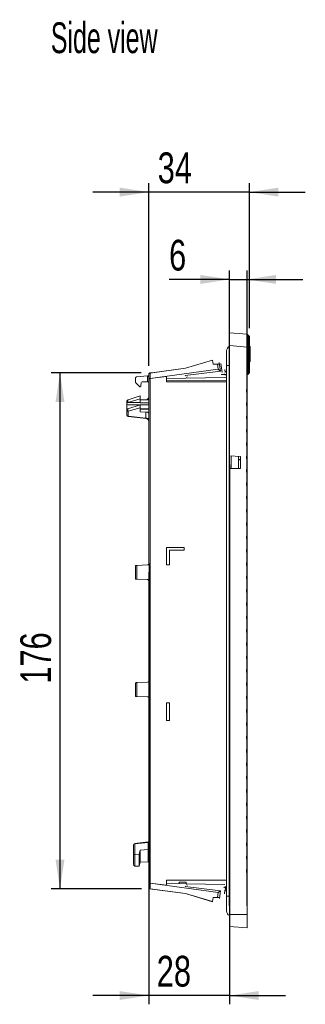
# Model space of a CAD drawing. Header units: millimetres. Extents: x 85 to 856, y 229 to 565.
# Tile 4 of 5: x 408 to 506, y 229 to 565. Entities that reach past the tile are written whole.
import ezdxf

# ---------------------------------------------------------------- set-up
doc = ezdxf.new("R2010")
doc.units = ezdxf.units.MM
doc.header["$LTSCALE"] = 3
doc.layers.add('AA', color=7, linetype='Continuous')
doc.styles.add('SLDTEXTSTYLE0', font='TXT', dxfattribs={"width": 0.75})
doc.styles.add('SLDTEXTSTYLE1', font='TXT', dxfattribs={"width": 0.605})
doc.dimstyles.new('SLDDIMSTYLE2', dxfattribs={"dimtxt": 10.5, "dimasz": 9.906, "dimexe": 0, "dimexo": 0.0625, "dimgap": 2.625, "dimtad": 1, "dimdec": 0, "dimrnd": 1e-09, "dimzin": 12, "dimdsep": 46, "dimtxsty": 'SLDTEXTSTYLE0', "dimsah": 1, "dimcen": 0.09, "dimadec": 0, "dimazin": 3, "dimtfac": 1, "dimtmove": 0, "dimatfit": 0, "dimfxl": 1, "dimfrac": 2, "dimtolj": 1, "dimtzin": 12, "dimarcsym": 0})
doc.dimstyles.new('SLDDIMSTYLE3', dxfattribs={"dimtxt": 10.5, "dimasz": 9.906, "dimexe": 0, "dimexo": 0.0625, "dimgap": 2.625, "dimtad": 1, "dimdec": 0, "dimrnd": 1e-09, "dimzin": 12, "dimdsep": 46, "dimtxsty": 'SLDTEXTSTYLE0', "dimsah": 1, "dimcen": 0.09, "dimadec": 0, "dimazin": 3, "dimtfac": 1, "dimtdec": 0, "dimtmove": 0, "dimatfit": 0, "dimfxl": 1, "dimfrac": 2, "dimtolj": 1, "dimtzin": 12, "dimarcsym": 0})
doc.dimstyles.new('SLDDIMSTYLE4', dxfattribs={"dimtxt": 10.5, "dimasz": 9.906, "dimexe": 0, "dimexo": 0.0625, "dimgap": 2.625, "dimtad": 1, "dimdec": 0, "dimrnd": 1e-09, "dimzin": 12, "dimdsep": 46, "dimtxsty": 'SLDTEXTSTYLE0', "dimsah": 1, "dimcen": 0.09, "dimadec": 0, "dimazin": 3, "dimtfac": 1, "dimtdec": 0, "dimtofl": 0, "dimtmove": 0, "dimatfit": 3, "dimfxl": 1, "dimfrac": 2, "dimtolj": 1, "dimtzin": 12, "dimarcsym": 0})

# ---------------------------------------------------------------- blocks, each defined once
blk = doc.blocks.new('*D5')
at = {"layer": 'AA', "color": 7}
for p, q in [((479.98, 263.1), (479.98, 479.73)), ((485.93, 263.1), (485.93, 479.73)), ((479.98, 476.73), (459.37, 476.73)), ((479.98, 476.73), (485.93, 476.73)), ((485.93, 476.73), (504.98, 476.73))]:
    blk.add_line(p, q, dxfattribs=at)
for points in [[(479.98, 476.73), (470.07, 478.25), (470.07, 475.2)], [(485.93, 476.73), (495.84, 475.2), (495.84, 478.25)]]:
    blk.add_solid(points, dxfattribs=at)
at = {"layer": 'AA', "color": 7, "insert": (459.37, 490.26, 0.1), "char_height": 10.5, "attachment_point": 1, "style": 'SLDTEXTSTYLE0'}
blk.add_mtext('6', dxfattribs=at)
blk = doc.blocks.new('*D6')
at = {"layer": 'AA', "color": 7}
for p, q in [((479.98, 413.57), (479.98, 229.49)), ((452.48, 376.83), (452.48, 229.49)), ((452.48, 232.49), (433.43, 232.49)), ((479.98, 232.49), (452.48, 232.49)), ((479.98, 232.49), (499.03, 232.49))]:
    blk.add_line(p, q, dxfattribs=at)
for points in [[(452.48, 232.49), (442.57, 234.01), (442.57, 230.97)], [(479.98, 232.49), (489.89, 230.97), (489.89, 234.01)]]:
    blk.add_solid(points, dxfattribs=at)
at = {"layer": 'AA', "color": 7, "insert": (455.15, 246.03, 0.1), "char_height": 10.5, "attachment_point": 1, "style": 'SLDTEXTSTYLE0'}
blk.add_mtext('28', dxfattribs=at)
blk = doc.blocks.new('*D7')
at = {"layer": 'AA', "color": 7}
for p, q in [((452.48, 447.3), (452.48, 509.52)), ((486.73, 460.16), (486.73, 509.52)), ((452.48, 506.52), (433.43, 506.52)), ((486.73, 506.52), (452.48, 506.52)), ((486.73, 506.52), (505.78, 506.52))]:
    blk.add_line(p, q, dxfattribs=at)
for points in [[(452.48, 506.52), (442.57, 508.04), (442.57, 504.99)], [(486.73, 506.52), (496.64, 504.99), (496.64, 508.04)]]:
    blk.add_solid(points, dxfattribs=at)
at = {"layer": 'AA', "color": 7, "insert": (455.49, 520.05, 0.1), "char_height": 10.5, "attachment_point": 1, "style": 'SLDTEXTSTYLE0'}
blk.add_mtext('34', dxfattribs=at)
blk = doc.blocks.new('*D8')
at = {"layer": 'AA', "color": 7}
for p, q in [((449.91, 444.84), (419.22, 444.84)), ((422.22, 444.84), (422.22, 268.91)), ((449.94, 268.91), (419.22, 268.91))]:
    blk.add_line(p, q, dxfattribs=at)
for points in [[(422.22, 444.84), (420.7, 434.93), (423.74, 434.93)], [(422.22, 268.91), (423.74, 278.82), (420.7, 278.82)]]:
    blk.add_solid(points, dxfattribs=at)
at = {"layer": 'AA', "color": 7, "insert": (408.69, 338.81, 0.1), "char_height": 10.5, "attachment_point": 1, "rotation": 90, "style": 'SLDTEXTSTYLE0'}
blk.add_mtext('176', dxfattribs=at)

msp = doc.modelspace()

# ---------------------------------------------------------------- linework, layer by layer
at = {"color": 7, "linetype": 'Continuous', "lineweight": 15}
for p, q in [((479.979, 458.518), (485.929, 458.081)), ((479.979, 458.518), (479.979, 454.192)), ((485.929, 458.081), (485.929, 453.574)), ((486.436, 457.671), (486.315, 457.744)), ((486.438, 457.67), (486.436, 457.671)), ((479.979, 416.566), (479.979, 454.192)), ((479.979, 454.192), (485.929, 453.574)), ((485.929, 453.574), (485.929, 439.677)), ((486.969, 453.855), (486.719, 453.855)), ((486.969, 453.855), (486.969, 448.732)), ((478.979, 452.345), (478.979, 447.345)), ((474.171, 449.169), (464.985, 446.422)), ((465.009, 446.454), (474.168, 449.193)), ((475.873, 447.796), (474.345, 447.796)), ((476.923, 445.412), (476.474, 448.416)), ((476.96, 448.017), (477.41, 445.013)), ((478.979, 447.345), (478.979, 266.345)), ((486.719, 448.732), (486.969, 448.732)), ((452.018, 443.81), (448.445, 443.56)), ((451.997, 441.837), (451.997, 443.605)), ((451.997, 443.605), (452.479, 443.605)), ((452.479, 444.294), (452.479, 444.167)), ((452.479, 444.167), (452.479, 443.855)), ((452.479, 443.855), (452.479, 442.775)), ((453.473, 444.88), (452.911, 444.836)), ((452.911, 444.836), (452.911, 444.774)), ((452.939, 444.778), (452.911, 444.774)), ((464.985, 446.422), (452.939, 444.778)), ((476.089, 446.092), (452.939, 442.933)), ((452.939, 444.778), (452.939, 442.933)), ((458.479, 443.603), (452.975, 442.898)), ((465.016, 446.455), (453.473, 444.88)), ((458.479, 441.845), (458.479, 443.603)), ((464.867, 443.991), (476.867, 445.496)), ((464.867, 443.991), (464.997, 443.884)), ((464.985, 446.422), (465.016, 446.455)), ((465.45, 443.513), (465.578, 443.408)), ((477.159, 444.316), (478.979, 444.332)), ((478.366, 445.985), (478.508, 445.036)), ((478.407, 443.323), (478.979, 443.395)), ((478.979, 445.336), (478.508, 445.319)), ((486.315, 444.447), (486.436, 444.519)), ((486.436, 444.519), (486.438, 444.52)), ((447.979, 443.061), (447.979, 441.734)), ((448.126, 441.381), (449.326, 440.181)), ((450.104, 441.804), (451.997, 441.837)), ((452.479, 442.775), (452.479, 379.828)), ((452.975, 270.793), (452.975, 442.898)), ((478.979, 441.845), (458.479, 441.845)), ((445.462, 435.666), (449.479, 437.028)), ((485.929, 437.822), (485.929, 435.121)), ((444.979, 434.23), (444.979, 434.931)), ((444.979, 432.576), (444.979, 433.991)), ((445.216, 434.698), (449.479, 434.698)), ((445.276, 434.72), (449.479, 436.041)), ((445.276, 435.577), (445.276, 434.72)), ((449.479, 433.92), (445.276, 432.599)), ((449.479, 435.614), (451.514, 435.664)), ((452.479, 434.62), (449.479, 434.62)), ((451.739, 435.688), (452.479, 435.688)), ((452.479, 436.041), (452.178, 436.041)), ((485.929, 433.266), (485.929, 430.565)), ((444.979, 431.742), (444.979, 432.443)), ((444.979, 431.742), (444.979, 430.461)), ((445.276, 432.599), (445.276, 431.742)), ((445.401, 429.966), (451.567, 429.279)), ((445.401, 429.966), (445.401, 429.966)), ((449.479, 432.933), (445.462, 431.77)), ((445.462, 431.77), (445.462, 430.107)), ((445.462, 430.107), (451.514, 429.432)), ((449.479, 432.513), (452.479, 432.513)), ((451.514, 431.469), (449.479, 431.519)), ((451.514, 429.432), (451.514, 431.469)), ((452.178, 431.445), (452.479, 431.445)), ((451.567, 429.279), (451.611, 429.274)), ((451.662, 429.274), (451.773, 429.239)), ((485.929, 428.711), (485.929, 426.022)), ((485.929, 424.167), (485.929, 421.478)), ((479.979, 416.566), (483.679, 416.294)), ((480.479, 416.529), (480.479, 412.245)), ((485.929, 419.624), (485.929, 416.923)), ((483.679, 414.935), (482.979, 415.57)), ((483.679, 416.294), (483.679, 412.245)), ((485.929, 415.068), (485.929, 412.367)), ((483.679, 412.245), (479.979, 412.245)), ((479.979, 260.095), (479.979, 412.245)), ((485.929, 410.512), (485.929, 407.824)), ((485.929, 405.969), (485.929, 403.28)), ((485.929, 401.426), (485.929, 398.725)), ((485.929, 396.87), (485.929, 394.169)), ((485.929, 392.314), (485.929, 389.613)), ((485.929, 387.759), (485.929, 385.082)), ((458.479, 385.345), (464.479, 385.345)), ((458.479, 385.345), (458.479, 379.345)), ((464.479, 384.345), (459.479, 384.345)), ((459.479, 384.345), (459.479, 379.345)), ((459.48, 384.345), (459.48, 379.345)), ((464.479, 385.345), (464.479, 384.345)), ((485.929, 383.227), (485.929, 380.526)), ((452.541, 379.832), (452.541, 373.858)), ((447.979, 379.188), (447.979, 374.502)), ((452.018, 379.329), (448.445, 379.204)), ((448.445, 379.204), (448.445, 374.486)), ((459.479, 379.345), (458.479, 379.345)), ((485.929, 378.672), (485.929, 375.971)), ((448.445, 374.486), (452.018, 374.361)), ((452.479, 373.862), (452.479, 339.828)), ((485.929, 374.116), (485.929, 371.415)), ((485.929, 369.56), (485.929, 366.872)), ((485.929, 365.017), (485.929, 362.328)), ((485.929, 360.474), (485.929, 357.773)), ((485.929, 355.918), (485.929, 353.217)), ((485.929, 351.362), (485.929, 348.674)), ((485.929, 346.819), (485.929, 344.13)), ((448.445, 339.204), (452.018, 339.329)), ((448.445, 334.486), (448.445, 339.204)), ((452.541, 339.832), (452.541, 333.858)), ((485.929, 342.275), (485.929, 339.574)), ((447.979, 339.188), (447.979, 334.502)), ((485.929, 337.72), (485.929, 335.019)), ((452.018, 334.361), (448.445, 334.486)), ((452.479, 333.862), (452.479, 334.345)), ((452.479, 333.862), (452.479, 270.916)), ((485.929, 333.164), (485.929, 330.463)), ((458.479, 332.345), (459.479, 332.345)), ((458.479, 332.345), (458.479, 326.345)), ((459.479, 332.345), (459.479, 326.345)), ((459.48, 332.345), (459.48, 326.345)), ((459.479, 326.345), (458.479, 326.345)), ((485.929, 328.608), (485.929, 325.932)), ((485.929, 324.077), (485.929, 321.376)), ((485.929, 319.522), (485.929, 316.821)), ((485.929, 314.966), (485.929, 312.265)), ((485.929, 310.41), (485.929, 307.722)), ((485.929, 305.867), (485.929, 303.178)), ((485.929, 301.323), (485.929, 298.622)), ((485.929, 296.768), (485.929, 294.067)), ((485.929, 292.212), (485.929, 289.523)), ((485.929, 287.669), (485.929, 284.98)), ((447.229, 283.854), (447.229, 280.632)), ((452.257, 284.862), (447.674, 284.351)), ((447.712, 284.208), (452.238, 284.712)), ((447.712, 284.208), (447.712, 280.632)), ((449.479, 282.089), (452.212, 282.292)), ((485.929, 283.125), (485.929, 280.424)), ((447.229, 280.632), (447.229, 277.331)), ((447.229, 280.632), (447.712, 280.632)), ((449.198, 280.668), (447.729, 280.632)), ((447.729, 276.624), (447.729, 280.632)), ((449.198, 276.588), (447.729, 276.624)), ((452.212, 278.062), (449.479, 277.995)), ((485.929, 275.869), (485.929, 278.57)), ((485.929, 274.014), (485.929, 260.095)), ((452.479, 270.916), (452.479, 269.85)), ((452.479, 269.85), (452.479, 269.396)), ((452.479, 269.396), (452.479, 269.394)), ((452.911, 268.855), (452.911, 268.916)), ((452.911, 268.916), (452.939, 268.913)), ((452.911, 268.855), (453.473, 268.811)), ((452.939, 270.757), (476.089, 267.598)), ((452.939, 268.913), (452.939, 270.757)), ((464.985, 267.269), (452.939, 268.913)), ((452.975, 270.793), (458.479, 270.087)), ((453.473, 268.811), (465.016, 267.235)), ((458.479, 270.087), (458.479, 271.845)), ((458.479, 271.845), (478.979, 271.845)), ((462.779, 271.097), (462.779, 270.642)), ((464.867, 269.699), (464.997, 269.806)), ((476.867, 268.194), (464.867, 269.699)), ((465.179, 270.6), (465.179, 271.097)), ((465.45, 270.177), (465.578, 270.282)), ((478.366, 267.705), (478.666, 269.707)), ((474.171, 264.521), (464.985, 267.269)), ((464.985, 267.269), (465.016, 267.235)), ((474.168, 264.497), (465.009, 267.236)), ((475.873, 265.895), (474.345, 265.895)), ((476.519, 265.579), (476.916, 268.233)), ((478.207, 267.173), (478.395, 268.431)), ((478.508, 268.372), (478.979, 268.355)), ((478.979, 266.345), (478.979, 261.345)), ((479.979, 260.095), (485.929, 260.095)), ((479.979, 256.018), (479.979, 260.095)), ((485.929, 260.095), (485.929, 255.581)), ((485.929, 255.581), (479.979, 256.018))]:
    msp.add_line(p, q, dxfattribs=at)
at = {"color": 144, "linetype": 'Continuous', "lineweight": 0}
for p, q in [((474.168, 449.193), (474.171, 449.169)), ((474.345, 447.796), (474.171, 449.169)), ((475.873, 447.796), (476.477, 447.796)), ((476.089, 446.092), (475.873, 447.796)), ((458.479, 442.973), (478.407, 443.323)), ((476.822, 445.491), (476.089, 446.092)), ((478.571, 444.057), (478.034, 444.497)), ((478.979, 443.343), (478.407, 443.323)), ((449.751, 440.336), (449.86, 441.576)), ((478.979, 442.309), (458.479, 442.13)), ((449.479, 436.041), (449.479, 437.028)), ((449.479, 434.698), (449.479, 436.041)), ((449.479, 432.933), (449.479, 433.92)), ((449.479, 431.519), (449.479, 432.933)), ((482.979, 416.345), (482.979, 412.245)), ((452.212, 282.292), (452.238, 282.293)), ((452.212, 278.062), (452.212, 282.292)), ((452.238, 282.293), (452.238, 284.712)), ((452.26, 284.717), (452.26, 281.19)), ((449.198, 280.668), (449.479, 282.089)), ((449.198, 276.588), (449.198, 280.668)), ((449.479, 282.089), (449.479, 277.995)), ((452.238, 280.482), (452.238, 278.062)), ((449.479, 277.995), (449.198, 276.588)), ((452.238, 278.062), (452.212, 278.062)), ((478.407, 270.368), (458.479, 270.717)), ((478.08, 269.231), (478.616, 269.67)), ((474.345, 265.895), (474.171, 264.521)), ((476.089, 267.598), (475.873, 265.895)), ((475.873, 265.895), (476.518, 265.895)), ((476.089, 267.598), (476.822, 268.2)), ((474.168, 264.497), (474.171, 264.521))]:
    msp.add_line(p, q, dxfattribs=at)
at = {"color": 8, "linetype": 'Continuous', "lineweight": 15}
for p, q in [((479.979, 447.345), (478.979, 447.345)), ((452.479, 433.991), (444.979, 433.991)), ((444.979, 432.576), (445.216, 432.576)), ((449.479, 432.576), (452.479, 432.576)), ((447.668, 284.205), (447.712, 284.21)), ((452.238, 284.715), (452.26, 284.717)), ((449.479, 280.31), (449.198, 280.293)), ((449.479, 281.017), (449.265, 281.004)), ((452.26, 281.19), (452.212, 281.187)), ((452.238, 280.482), (452.212, 280.48)), ((479.979, 266.345), (478.979, 266.345))]:
    msp.add_line(p, q, dxfattribs=at)
at = {"color": 144, "linetype": 'Continuous', "lineweight": 0, "flags": 128}
msp.add_lwpolyline([(447.668, 284.205), (447.666, 284.267), (447.667, 284.313), (447.669, 284.341), (447.674, 284.351), (447.681, 284.342), (447.69, 284.314), (447.7, 284.269), (447.712, 284.208)], dxfattribs=at)
at = {"color": 7, "linetype": 'Continuous', "lineweight": 15}
for centre, radius, start, end in [((480.75, 452.345), 1.771, 115.80401, 180), ((445.479, 430.461), 0.5, 180.13554, 263.65332), ((451.615, 428.557), 0.881, 11.02808, 96.54647), ((451.489, 428.298), 0.991, 0.37651, 84.81508), ((451.979, 379.828), 0.5, 272, 0), ((451.979, 373.862), 0.5, 0, 88), ((451.979, 339.828), 0.5, 272.40242, 0.23703), ((451.979, 333.862), 0.5, 0, 88), ((480.75, 261.345), 1.771, 180, 244.19599)]:
    msp.add_arc(centre, radius, start, end, dxfattribs=at)
at = {"color": 144, "linetype": 'Continuous', "lineweight": 0}
for centre, radius, start, end in [((447.662, 283.77), 0.44, 83.45353, 168.97192), ((447.648, 283.78), 0.425, 87.29245, 169.97396)]:
    msp.add_arc(centre, radius, start, end, dxfattribs=at)
at = {"color": 7, "linetype": 'Continuous', "lineweight": 15}
for centre, major_axis, ratio, start_param, end_param in [((447.729, 280.985), (0.5, 0.025), 0.7062466, 4.6426606, 4.6775672), ((447.729, 277.331), (0, 0.707), 0.7071068, 1.5707963, 3.1066861)]:
    msp.add_ellipse(centre, major_axis=major_axis, ratio=ratio, start_param=start_param, end_param=end_param, dxfattribs=at)
for points, knots in [([(486.315, 457.744), (486.227, 457.797), (486.074, 457.889), (485.972, 457.95), (485.929, 457.975)], [0, 0, 0, 0, 0.5769156, 1, 1, 1, 1]), ([(486.315, 457.744), (486.314, 455.532), (486.315, 453.32), (486.315, 448.888), (486.313, 446.67), (486.315, 444.447)], [0, 0, 0, 0, 0.5, 0.5, 1, 1, 1, 1]), ([(486.436, 444.519), (486.438, 446.716), (486.436, 448.911), (486.437, 453.295), (486.437, 455.484), (486.436, 457.671)], [0, 0, 0, 0, 0.5, 0.5, 1, 1, 1, 1]), ([(486.438, 457.67), (486.455, 457.659), (486.49, 457.637), (486.538, 457.597), (486.583, 457.55), (486.624, 457.498), (486.669, 457.423), (486.717, 457.31), (486.725, 457.213), (486.729, 457.156)], [0, 0, 0, 0, 0.08822908, 0.18230696, 0.28232601, 0.38836306, 0.50048253, 0.70734591, 1, 1, 1, 1]), ([(486.729, 457.156), (486.729, 456.484), (486.729, 455.14), (486.729, 453.122), (486.729, 451.102), (486.729, 449.081), (486.729, 447.059), (486.729, 445.71), (486.729, 445.035)], [0, 0, 0, 0, 0.1666711, 0.3333369, 0.5, 0.6666632, 0.8333289, 1, 1, 1, 1]), ([(447.979, 443.061), (447.98, 443.083), (447.982, 443.128), (447.996, 443.197), (448.022, 443.267), (448.059, 443.336), (448.111, 443.402), (448.176, 443.462), (448.255, 443.511), (448.345, 443.547), (448.411, 443.555), (448.445, 443.56)], [0, 0, 0, 0, 0.0871819, 0.1803462, 0.2794936, 0.3846243, 0.4957378, 0.6128333, 0.7359098, 0.864966, 1, 1, 1, 1]), ([(452.018, 443.81), (452.04, 443.811), (452.084, 443.814), (452.149, 443.819), (452.22, 443.824), (452.299, 443.829), (452.387, 443.836), (452.454, 443.839), (452.504, 443.844), (452.535, 443.845), (452.539, 443.846), (452.541, 443.846)], [0, 0, 0, 0, 0.08202525, 0.16582407, 0.25061558, 0.36590882, 0.50039856, 0.66344581, 0.75048313, 0.88389641, 1, 1, 1, 1]), ([(452.734, 444.808), (452.718, 444.798), (452.679, 444.774), (452.617, 444.721), (452.551, 444.638), (452.493, 444.519), (452.484, 444.423), (452.479, 444.372)], [0, 0, 0, 0, 0.1065198, 0.2598873, 0.4600094, 0.7067639, 1, 1, 1, 1]), ([(452.479, 444.294), (452.48, 444.317), (452.482, 444.358), (452.494, 444.413), (452.513, 444.474), (452.546, 444.541), (452.606, 444.622), (452.688, 444.693), (452.794, 444.75), (452.873, 444.766), (452.911, 444.774)], [0, 0, 0, 0, 0.1092106, 0.1981967, 0.2669572, 0.4122437, 0.538414, 0.7080497, 0.8607871, 1, 1, 1, 1]), ([(452.911, 444.836), (452.904, 444.835), (452.887, 444.834), (452.868, 444.832), (452.848, 444.829), (452.828, 444.827), (452.808, 444.823), (452.789, 444.82), (452.77, 444.816), (452.752, 444.812), (452.74, 444.809), (452.734, 444.808)], [0, 0, 0, 0, 0.0532114, 0.1202234, 0.2015411, 0.2974435, 0.4080996, 0.5336187, 0.6740754, 0.8295228, 1, 1, 1, 1]), ([(485.929, 444.215), (485.959, 444.233), (486.052, 444.289), (486.209, 444.383), (486.315, 444.447)], [0, 0, 0, 0, 0.3203771, 1, 1, 1, 1]), ([(486.438, 444.52), (486.455, 444.531), (486.491, 444.554), (486.539, 444.595), (486.585, 444.643), (486.627, 444.697), (486.662, 444.756), (486.692, 444.822), (486.714, 444.892), (486.727, 444.964), (486.729, 445.011), (486.729, 445.035)], [0, 0, 0, 0, 0.0836227, 0.1755174, 0.2758019, 0.3844913, 0.501509, 0.6150401, 0.7507283, 0.8757143, 1, 1, 1, 1]), ([(447.979, 441.734), (447.98, 441.712), (447.982, 441.669), (447.995, 441.604), (448.02, 441.533), (448.06, 441.454), (448.104, 441.405), (448.126, 441.381)], [0, 0, 0, 0, 0.1677892, 0.3335699, 0.5001485, 0.7479049, 1, 1, 1, 1]), ([(449.326, 440.181), (449.338, 440.17), (449.362, 440.148), (449.406, 440.125), (449.453, 440.111), (449.486, 440.109), (449.502, 440.108)], [0, 0, 0, 0, 0.25493746, 0.49995852, 0.74500095, 1, 1, 1, 1]), ([(449.502, 440.108), (449.518, 440.109), (449.549, 440.11), (449.594, 440.123), (449.635, 440.144), (449.684, 440.182), (449.734, 440.244), (449.746, 440.305), (449.751, 440.336)], [0, 0, 0, 0, 0.1278901, 0.2511209, 0.374042, 0.501035, 0.7483705, 1, 1, 1, 1]), ([(451.997, 441.837), (452.023, 441.837), (452.075, 441.838), (452.149, 441.839), (452.218, 441.841), (452.282, 441.842), (452.345, 441.843), (452.404, 441.844), (452.447, 441.845), (452.474, 441.845), (452.478, 441.845), (452.479, 441.845)], [0, 0, 0, 0, 0.1028195, 0.2018851, 0.29954, 0.3982278, 0.5003181, 0.6285208, 0.7597068, 0.8777956, 1, 1, 1, 1]), ([(452.939, 442.933), (452.916, 442.93), (452.87, 442.923), (452.803, 442.912), (452.725, 442.897), (452.642, 442.877), (452.565, 442.854), (452.51, 442.831), (452.481, 442.811), (452.476, 442.793), (452.491, 442.784), (452.498, 442.78)], [0, 0, 0, 0, 0.0798712, 0.1588049, 0.2383333, 0.3696957, 0.5014217, 0.6323241, 0.7636294, 0.8813645, 1, 1, 1, 1]), ([(452.975, 442.898), (452.952, 442.894), (452.903, 442.888), (452.827, 442.875), (452.75, 442.861), (452.67, 442.843), (452.596, 442.822), (452.534, 442.801), (452.51, 442.787), (452.498, 442.78)], [0, 0, 0, 0, 0.10826883, 0.22748977, 0.3576947, 0.49890634, 0.66590056, 0.83293171, 1, 1, 1, 1]), ([(485.929, 437.822), (485.798, 438.112), (485.729, 438.431), (485.729, 439.068), (485.798, 439.386), (485.929, 439.677)], [0, 0, 0, 0, 0.5, 0.5, 1, 1, 1, 1]), ([(445.276, 435.577), (445.26, 435.566), (445.226, 435.543), (445.18, 435.499), (445.136, 435.447), (445.095, 435.385), (445.046, 435.292), (444.993, 435.142), (444.985, 435.009), (444.979, 434.931)], [0, 0, 0, 0, 0.0800285, 0.1660974, 0.2586351, 0.3579864, 0.46443, 0.6838962, 1, 1, 1, 1]), ([(444.979, 434.23), (444.98, 434.252), (444.98, 434.295), (444.986, 434.359), (444.995, 434.417), (445.009, 434.468), (445.031, 434.529), (445.071, 434.594), (445.135, 434.657), (445.189, 434.684), (445.216, 434.698)], [0, 0, 0, 0, 0.1160378, 0.2235752, 0.3230995, 0.4152267, 0.5007335, 0.6673179, 0.8313398, 1, 1, 1, 1]), ([(445.276, 435.577), (445.302, 435.593), (445.362, 435.628), (445.426, 435.652), (445.462, 435.666)], [0, 0, 0, 0, 0.42914209, 1, 1, 1, 1]), ([(451.739, 435.688), (451.767, 435.699), (451.822, 435.723), (451.901, 435.769), (451.976, 435.824), (452.048, 435.888), (452.116, 435.96), (452.157, 436.014), (452.178, 436.041)], [0, 0, 0, 0, 0.1573948, 0.3163055, 0.4784624, 0.6454952, 0.8188961, 1, 1, 1, 1]), ([(452.178, 436.041), (452.201, 436.058), (452.247, 436.092), (452.307, 436.149), (452.359, 436.209), (452.416, 436.293), (452.468, 436.406), (452.476, 436.5), (452.479, 436.547)], [0, 0, 0, 0, 0.12619001, 0.25082178, 0.37510833, 0.5002727, 0.74798109, 1, 1, 1, 1]), ([(485.929, 433.266), (485.798, 433.557), (485.729, 433.875), (485.729, 434.512), (485.798, 434.831), (485.929, 435.121)], [0, 0, 0, 0, 0.5, 0.5, 1, 1, 1, 1]), ([(444.985, 432.43), (444.983, 432.43), (444.98, 432.431), (444.98, 432.439), (444.979, 432.443)], [0, 0, 0, 0, 0.46860421, 1, 1, 1, 1]), ([(444.979, 431.742), (444.98, 431.742), (444.982, 431.742), (444.996, 431.742), (445.015, 431.742), (445.036, 431.742), (445.069, 431.742), (445.118, 431.742), (445.191, 431.742), (445.249, 431.742), (445.276, 431.742)], [0, 0, 0, 0, 0.1382726, 0.2610139, 0.3682375, 0.4599658, 0.5362373, 0.7094453, 0.8634969, 1, 1, 1, 1]), ([(445.462, 430.107), (445.438, 430.109), (445.39, 430.111), (445.32, 430.125), (445.25, 430.145), (445.181, 430.175), (445.116, 430.215), (445.057, 430.267), (445.014, 430.326), (444.985, 430.391), (444.982, 430.435), (444.979, 430.461)], [0, 0, 0, 0, 0.093242, 0.1872713, 0.2850498, 0.3888443, 0.5001547, 0.6207122, 0.7596209, 0.8593073, 1, 1, 1, 1]), ([(445.216, 432.576), (445.197, 432.568), (445.161, 432.551), (445.113, 432.522), (445.072, 432.495), (445.039, 432.469), (445.013, 432.448), (444.994, 432.433), (444.988, 432.431), (444.985, 432.43)], [0, 0, 0, 0, 0.1421603, 0.2801159, 0.4165321, 0.5541625, 0.6956887, 0.8435792, 1, 1, 1, 1]), ([(445.276, 431.742), (445.296, 431.743), (445.336, 431.744), (445.398, 431.753), (445.441, 431.764), (445.462, 431.77)], [0, 0, 0, 0, 0.3325644, 0.6643677, 1, 1, 1, 1]), ([(445.424, 429.964), (445.426, 429.965), (445.428, 429.966), (445.434, 429.978), (445.439, 429.996), (445.445, 430.017), (445.45, 430.04), (445.454, 430.064), (445.458, 430.086), (445.461, 430.101), (445.462, 430.107)], [0, 0, 0, 0, 0.1744847, 0.334847, 0.4810744, 0.6131582, 0.7310933, 0.8348776, 0.9245118, 1, 1, 1, 1]), ([(452.178, 431.445), (452.157, 431.445), (452.116, 431.445), (452.048, 431.445), (451.976, 431.445), (451.901, 431.445), (451.822, 431.445), (451.767, 431.445), (451.739, 431.445)], [0, 0, 0, 0, 0.1811039, 0.3545048, 0.5215376, 0.6836945, 0.8426052, 1, 1, 1, 1]), ([(452.178, 431.445), (452.273, 431.379), (452.349, 431.3), (452.453, 431.127), (452.479, 431.033), (452.479, 430.939)], [0, 0, 0, 0, 0.5, 0.5, 1, 1, 1, 1]), ([(485.929, 428.711), (485.798, 429.001), (485.729, 429.319), (485.729, 429.957), (485.798, 430.275), (485.929, 430.565)], [0, 0, 0, 0, 0.5, 0.5, 1, 1, 1, 1]), ([(451.856, 429.213), (451.88, 429.206), (452, 429.172), (452.189, 429.025), (452.391, 428.781), (452.45, 428.576), (452.479, 428.474)], [0, 0, 0, 0, 0.0741699, 0.3765466, 0.69027, 1, 1, 1, 1]), ([(485.929, 424.167), (485.798, 424.457), (485.729, 424.776), (485.729, 425.413), (485.798, 425.732), (485.929, 426.022)], [0, 0, 0, 0, 0.5, 0.5, 1, 1, 1, 1]), ([(485.929, 419.624), (485.798, 419.914), (485.729, 420.232), (485.729, 420.87), (485.798, 421.188), (485.929, 421.478)], [0, 0, 0, 0, 0.5, 0.5, 1, 1, 1, 1]), ([(485.929, 415.068), (485.798, 415.358), (485.729, 415.677), (485.729, 416.314), (485.798, 416.632), (485.929, 416.923)], [0, 0, 0, 0, 0.5, 0.5, 1, 1, 1, 1]), ([(485.929, 410.512), (485.798, 410.803), (485.729, 411.121), (485.729, 411.758), (485.798, 412.077), (485.929, 412.367)], [0, 0, 0, 0, 0.5, 0.5, 1, 1, 1, 1]), ([(485.929, 405.969), (485.798, 406.259), (485.729, 406.578), (485.729, 407.215), (485.798, 407.533), (485.929, 407.824)], [0, 0, 0, 0, 0.5, 0.5, 1, 1, 1, 1]), ([(485.929, 401.426), (485.798, 401.716), (485.729, 402.034), (485.729, 402.672), (485.798, 402.99), (485.929, 403.28)], [0, 0, 0, 0, 0.5, 0.5, 1, 1, 1, 1]), ([(485.929, 396.87), (485.798, 397.16), (485.729, 397.479), (485.729, 398.116), (485.798, 398.434), (485.929, 398.725)], [0, 0, 0, 0, 0.5, 0.5, 1, 1, 1, 1]), ([(485.929, 392.314), (485.798, 392.605), (485.729, 392.923), (485.729, 393.56), (485.798, 393.879), (485.929, 394.169)], [0, 0, 0, 0, 0.5, 0.5, 1, 1, 1, 1]), ([(485.929, 387.759), (485.798, 388.049), (485.729, 388.367), (485.729, 389.005), (485.798, 389.323), (485.929, 389.613)], [0, 0, 0, 0, 0.5, 0.5, 1, 1, 1, 1]), ([(485.929, 383.227), (485.798, 383.518), (485.729, 383.836), (485.729, 384.473), (485.798, 384.792), (485.929, 385.082)], [0, 0, 0, 0, 0.5, 0.5, 1, 1, 1, 1]), ([(452.541, 379.832), (452.54, 379.812), (452.539, 379.77), (452.524, 379.705), (452.498, 379.64), (452.453, 379.561), (452.387, 379.482), (452.299, 379.415), (452.21, 379.369), (452.117, 379.338), (452.051, 379.332), (452.018, 379.329)], [0, 0, 0, 0, 0.0754144, 0.1586227, 0.2499987, 0.3378857, 0.4998507, 0.6343461, 0.7493446, 0.8761797, 1, 1, 1, 1]), ([(485.929, 378.672), (485.798, 378.962), (485.729, 379.28), (485.729, 379.918), (485.798, 380.236), (485.929, 380.526)], [0, 0, 0, 0, 0.5, 0.5, 1, 1, 1, 1]), ([(448.445, 379.204), (448.421, 379.204), (448.375, 379.202), (448.309, 379.2), (448.248, 379.198), (448.193, 379.196), (448.144, 379.194), (448.102, 379.193), (448.067, 379.192), (448.038, 379.19), (448.015, 379.19), (447.999, 379.189), (447.987, 379.188), (447.981, 379.188), (447.98, 379.188), (447.979, 379.188)], [0, 0, 0, 0, 0.0941466, 0.1854227, 0.273828, 0.3593624, 0.4420261, 0.5218189, 0.5987409, 0.6727923, 0.7439732, 0.812284, 0.8777251, 0.9402969, 1, 1, 1, 1]), ([(447.979, 374.502), (447.98, 374.502), (447.982, 374.502), (447.996, 374.502), (448.022, 374.501), (448.059, 374.499), (448.111, 374.497), (448.176, 374.495), (448.255, 374.493), (448.345, 374.49), (448.411, 374.487), (448.445, 374.486)], [0, 0, 0, 0, 0.0871819, 0.1803462, 0.2794936, 0.3846243, 0.4957378, 0.6128333, 0.7359098, 0.864966, 1, 1, 1, 1]), ([(452.018, 374.361), (452.04, 374.36), (452.084, 374.357), (452.149, 374.342), (452.22, 374.317), (452.299, 374.276), (452.387, 374.209), (452.454, 374.13), (452.504, 374.041), (452.535, 373.955), (452.539, 373.889), (452.541, 373.858)], [0, 0, 0, 0, 0.0820253, 0.1658241, 0.2506156, 0.3659088, 0.5003986, 0.6634458, 0.7504831, 0.8838964, 1, 1, 1, 1]), ([(485.929, 374.116), (485.798, 374.406), (485.729, 374.725), (485.729, 375.362), (485.798, 375.68), (485.929, 375.971)], [0, 0, 0, 0, 0.5, 0.5, 1, 1, 1, 1]), ([(485.929, 369.56), (485.798, 369.851), (485.729, 370.169), (485.729, 370.806), (485.798, 371.125), (485.929, 371.415)], [0, 0, 0, 0, 0.5, 0.5, 1, 1, 1, 1]), ([(485.929, 365.017), (485.798, 365.307), (485.729, 365.626), (485.729, 366.263), (485.798, 366.581), (485.929, 366.872)], [0, 0, 0, 0, 0.5, 0.5, 1, 1, 1, 1]), ([(485.929, 360.474), (485.798, 360.764), (485.729, 361.082), (485.729, 361.72), (485.798, 362.038), (485.929, 362.328)], [0, 0, 0, 0, 0.5, 0.5, 1, 1, 1, 1]), ([(485.929, 355.918), (485.798, 356.208), (485.729, 356.527), (485.729, 357.164), (485.798, 357.482), (485.929, 357.773)], [0, 0, 0, 0, 0.5, 0.5, 1, 1, 1, 1]), ([(485.929, 351.362), (485.798, 351.653), (485.729, 351.971), (485.729, 352.608), (485.798, 352.927), (485.929, 353.217)], [0, 0, 0, 0, 0.5, 0.5, 1, 1, 1, 1]), ([(485.929, 346.819), (485.798, 347.109), (485.729, 347.428), (485.729, 348.065), (485.798, 348.383), (485.929, 348.674)], [0, 0, 0, 0, 0.5, 0.5, 1, 1, 1, 1]), ([(485.929, 342.275), (485.798, 342.566), (485.729, 342.884), (485.729, 343.521), (485.798, 343.84), (485.929, 344.13)], [0, 0, 0, 0, 0.5, 0.5, 1, 1, 1, 1]), ([(448.445, 339.204), (448.421, 339.204), (448.375, 339.202), (448.309, 339.2), (448.248, 339.198), (448.193, 339.196), (448.144, 339.194), (448.102, 339.193), (448.067, 339.192), (448.038, 339.19), (448.015, 339.19), (447.999, 339.189), (447.987, 339.188), (447.981, 339.188), (447.98, 339.188), (447.979, 339.188)], [0, 0, 0, 0, 0.0941466, 0.1854227, 0.273828, 0.3593624, 0.4420261, 0.5218189, 0.5987409, 0.6727923, 0.7439732, 0.812284, 0.8777251, 0.9402969, 1, 1, 1, 1]), ([(485.929, 337.72), (485.798, 338.01), (485.729, 338.328), (485.729, 338.966), (485.798, 339.284), (485.929, 339.574)], [0, 0, 0, 0, 0.5, 0.5, 1, 1, 1, 1]), ([(447.979, 334.502), (447.98, 334.502), (447.982, 334.502), (447.996, 334.502), (448.022, 334.501), (448.059, 334.499), (448.111, 334.497), (448.176, 334.495), (448.255, 334.493), (448.345, 334.49), (448.411, 334.487), (448.445, 334.486)], [0, 0, 0, 0, 0.0871819, 0.1803462, 0.2794936, 0.3846243, 0.4957378, 0.6128333, 0.7359098, 0.864966, 1, 1, 1, 1]), ([(452.018, 334.361), (452.04, 334.36), (452.084, 334.357), (452.149, 334.342), (452.22, 334.317), (452.299, 334.276), (452.387, 334.209), (452.454, 334.13), (452.504, 334.041), (452.535, 333.955), (452.539, 333.889), (452.541, 333.858)], [0, 0, 0, 0, 0.0820253, 0.1658241, 0.2506156, 0.3659088, 0.5003986, 0.6634458, 0.7504831, 0.8838964, 1, 1, 1, 1]), ([(485.929, 333.164), (485.798, 333.454), (485.729, 333.773), (485.729, 334.41), (485.798, 334.728), (485.929, 335.019)], [0, 0, 0, 0, 0.5, 0.5, 1, 1, 1, 1]), ([(485.929, 328.608), (485.798, 328.899), (485.729, 329.217), (485.729, 329.854), (485.798, 330.173), (485.929, 330.463)], [0, 0, 0, 0, 0.5, 0.5, 1, 1, 1, 1]), ([(485.929, 324.077), (485.798, 324.368), (485.729, 324.686), (485.729, 325.323), (485.798, 325.642), (485.929, 325.932)], [0, 0, 0, 0, 0.5, 0.5, 1, 1, 1, 1]), ([(485.929, 319.522), (485.798, 319.812), (485.729, 320.13), (485.729, 320.768), (485.798, 321.086), (485.929, 321.376)], [0, 0, 0, 0, 0.5, 0.5, 1, 1, 1, 1]), ([(485.929, 314.966), (485.798, 315.256), (485.729, 315.575), (485.729, 316.212), (485.798, 316.53), (485.929, 316.821)], [0, 0, 0, 0, 0.5, 0.5, 1, 1, 1, 1]), ([(485.929, 310.41), (485.798, 310.701), (485.729, 311.019), (485.729, 311.656), (485.798, 311.975), (485.929, 312.265)], [0, 0, 0, 0, 0.5, 0.5, 1, 1, 1, 1]), ([(485.929, 305.867), (485.798, 306.157), (485.729, 306.476), (485.729, 307.113), (485.798, 307.431), (485.929, 307.722)], [0, 0, 0, 0, 0.5, 0.5, 1, 1, 1, 1]), ([(485.929, 301.323), (485.798, 301.614), (485.729, 301.932), (485.729, 302.569), (485.798, 302.888), (485.929, 303.178)], [0, 0, 0, 0, 0.5, 0.5, 1, 1, 1, 1]), ([(485.929, 296.768), (485.798, 297.058), (485.729, 297.376), (485.729, 298.014), (485.798, 298.332), (485.929, 298.622)], [0, 0, 0, 0, 0.5, 0.5, 1, 1, 1, 1]), ([(485.929, 292.212), (485.798, 292.502), (485.729, 292.821), (485.729, 293.458), (485.798, 293.776), (485.929, 294.067)], [0, 0, 0, 0, 0.5, 0.5, 1, 1, 1, 1]), ([(485.929, 287.669), (485.798, 287.959), (485.729, 288.277), (485.729, 288.915), (485.798, 289.233), (485.929, 289.523)], [0, 0, 0, 0, 0.5, 0.5, 1, 1, 1, 1]), ([(485.929, 283.125), (485.798, 283.415), (485.729, 283.734), (485.729, 284.371), (485.798, 284.69), (485.929, 284.98)], [0, 0, 0, 0, 0.5, 0.5, 1, 1, 1, 1]), ([(485.929, 278.57), (485.798, 278.86), (485.729, 279.178), (485.729, 279.816), (485.798, 280.134), (485.929, 280.424)], [0, 0, 0, 0, 0.5, 0.5, 1, 1, 1, 1]), ([(485.929, 274.014), (485.798, 274.304), (485.729, 274.623), (485.729, 275.26), (485.798, 275.578), (485.929, 275.869)], [0, 0, 0, 0, 0.5, 0.5, 1, 1, 1, 1]), ([(452.498, 270.911), (452.493, 270.908), (452.482, 270.902), (452.478, 270.892), (452.484, 270.878), (452.51, 270.859), (452.565, 270.836), (452.642, 270.813), (452.735, 270.792), (452.835, 270.772), (452.904, 270.762), (452.939, 270.757)], [0, 0, 0, 0, 0.0792603, 0.157604, 0.2365978, 0.3673099, 0.4988047, 0.6299349, 0.7618913, 0.8804498, 1, 1, 1, 1]), ([(452.479, 269.319), (452.48, 269.294), (452.482, 269.247), (452.498, 269.18), (452.519, 269.12), (452.546, 269.068), (452.575, 269.023), (452.605, 268.986), (452.635, 268.955), (452.664, 268.93), (452.69, 268.91), (452.713, 268.895), (452.728, 268.887), (452.734, 268.883)], [0, 0, 0, 0, 0.1392481, 0.2688369, 0.3887632, 0.4990237, 0.5996156, 0.6905363, 0.7717835, 0.8433551, 0.9052493, 0.9574647, 1, 1, 1, 1]), ([(452.911, 268.916), (452.891, 268.92), (452.852, 268.926), (452.795, 268.945), (452.739, 268.97), (452.686, 269.002), (452.636, 269.042), (452.586, 269.094), (452.537, 269.164), (452.503, 269.241), (452.481, 269.329), (452.48, 269.387), (452.48, 269.423)], [0, 0, 0, 0, 0.06772981, 0.13850349, 0.21286978, 0.29130202, 0.37420393, 0.46191753, 0.58768113, 0.73451256, 0.83498711, 1, 1, 1, 1]), ([(452.498, 270.911), (452.505, 270.907), (452.518, 270.899), (452.548, 270.886), (452.584, 270.873), (452.627, 270.86), (452.686, 270.844), (452.765, 270.826), (452.867, 270.808), (452.939, 270.798), (452.975, 270.793)], [0, 0, 0, 0, 0.100133, 0.2003547, 0.3006671, 0.4010725, 0.5015729, 0.66567, 0.8317736, 1, 1, 1, 1]), ([(452.734, 268.883), (452.743, 268.881), (452.76, 268.877), (452.788, 268.871), (452.816, 268.866), (452.846, 268.861), (452.874, 268.858), (452.9, 268.856), (452.911, 268.855)], [0, 0, 0, 0, 0.2501028, 0.4664268, 0.64914, 0.7985235, 0.9150999, 1, 1, 1, 1]), ([(463.979, 271.095), (463.822, 271.095), (463.665, 271.095), (463.375, 271.095), (463.242, 271.095), (463.02, 271.095), (462.931, 271.095), (462.811, 271.095), (462.779, 271.095), (462.779, 271.095)], [0, 0, 0, 0, 0.25, 0.25, 0.5, 0.5, 0.75, 0.75, 1, 1, 1, 1]), ([(465.179, 271.095), (465.179, 271.095), (465.148, 271.095), (465.028, 271.095), (464.939, 271.095), (464.717, 271.095), (464.584, 271.095), (464.294, 271.095), (464.136, 271.095), (463.979, 271.095)], [0, 0, 0, 0, 0.25, 0.25, 0.5, 0.5, 0.75, 0.75, 1, 1, 1, 1])]:
    msp.add_open_spline(points, degree=3, knots=knots, dxfattribs=at)
for points in [[(451.997, 443.605), (451.997, 443.674), (452.004, 443.743), (452.018, 443.81)], [(452.481, 444.339), (452.48, 444.324), (452.479, 444.309), (452.479, 444.294)], [(452.498, 442.78), (452.488, 443.285), (452.482, 443.791), (452.48, 444.296)], [(444.979, 433.991), (444.979, 434.056), (444.979, 434.14), (444.979, 434.23)], [(445.276, 434.72), (445.255, 434.714), (445.235, 434.706), (445.216, 434.698)], [(451.514, 435.664), (451.552, 435.666), (451.628, 435.669), (451.702, 435.681), (451.739, 435.688)], [(444.979, 432.443), (444.979, 432.464), (444.979, 432.511), (444.979, 432.576)], [(445.216, 432.576), (445.226, 432.581), (445.245, 432.589), (445.266, 432.596), (445.276, 432.599)], [(451.739, 431.445), (451.702, 431.451), (451.628, 431.464), (451.552, 431.467), (451.514, 431.469)], [(451.578, 429.285), (451.562, 429.304), (451.539, 429.357), (451.514, 429.432)], [(451.611, 429.274), (451.594, 429.276), (451.583, 429.279), (451.578, 429.285)], [(452.479, 379.828), (452.479, 379.828), (452.501, 379.83), (452.541, 379.832)], [(452.541, 373.858), (452.501, 373.861), (452.479, 373.862), (452.479, 373.862)], [(452.541, 333.858), (452.501, 333.861), (452.479, 333.862), (452.479, 333.862)], [(447.712, 276.624), (447.718, 276.624), (447.724, 276.624), (447.729, 276.624)], [(452.48, 269.423), (452.48, 269.413), (452.479, 269.404), (452.479, 269.394)], [(452.48, 269.423), (452.482, 269.919), (452.488, 270.415), (452.498, 270.911)]]:
    msp.add_open_spline(points, degree=3, dxfattribs=at)
at = {"color": 144, "linetype": 'Continuous', "lineweight": 0}
for points, knots in [([(452.238, 284.712), (452.24, 284.737), (452.244, 284.785), (452.251, 284.842), (452.256, 284.868), (452.257, 284.862), (452.257, 284.862)], [0, 0, 0, 0, 0.2815675, 0.5416155, 0.9956908, 1, 1, 1, 1]), ([(452.26, 284.717), (452.26, 284.758), (452.261, 284.819), (452.26, 284.857), (452.258, 284.86), (452.257, 284.862)], [0, 0, 0, 0, 0.4967072, 0.7493176, 1, 1, 1, 1]), ([(452.26, 284.853), (452.26, 284.847), (452.261, 284.836), (452.261, 284.805), (452.261, 284.767), (452.26, 284.734), (452.26, 284.717)], [0, 0, 0, 0, 0.25227957, 0.50291453, 0.75209141, 1, 1, 1, 1]), ([(452.257, 280.839), (452.256, 280.816), (452.255, 280.768), (452.252, 280.696), (452.248, 280.622), (452.243, 280.547), (452.24, 280.504), (452.238, 280.482)], [0, 0, 0, 0, 0.1724975, 0.3586826, 0.5586261, 0.7723838, 1, 1, 1, 1]), ([(452.238, 280.482), (452.239, 280.498), (452.242, 280.529), (452.245, 280.581), (452.248, 280.633), (452.251, 280.686), (452.253, 280.739), (452.255, 280.789), (452.257, 280.822), (452.257, 280.839)], [0, 0, 0, 0, 0.1640128, 0.3209428, 0.4708058, 0.6136199, 0.7494064, 0.8781899, 1, 1, 1, 1]), ([(452.26, 281.19), (452.26, 281.174), (452.261, 281.143), (452.261, 281.089), (452.261, 281.031), (452.26, 280.969), (452.259, 280.904), (452.258, 280.861), (452.257, 280.839)], [0, 0, 0, 0, 0.1645225, 0.3297722, 0.4958482, 0.6628478, 0.8308671, 1, 1, 1, 1]), ([(452.257, 280.839), (452.258, 280.861), (452.259, 280.904), (452.26, 280.969), (452.261, 281.031), (452.261, 281.089), (452.261, 281.143), (452.26, 281.174), (452.26, 281.19)], [0, 0, 0, 0, 0.1691391, 0.337162, 0.5041629, 0.6702377, 0.8354837, 1, 1, 1, 1])]:
    msp.add_open_spline(points, degree=3, knots=knots, dxfattribs=at)

# ---------------------------------------------------------------- texts
at = {"layer": 'AA', "color": 7, "insert": (419.103, 564.418), "char_height": 10.5, "attachment_point": 1, "style": 'SLDTEXTSTYLE1'}
msp.add_mtext('Side view', dxfattribs=at)

# ---------------------------------------------------------------- dimensions: what is measured, and where the dimension line sits
at = {"layer": 'AA', "color": 7}
for base, p1, p2, dimstyle, picture, middle in [((452.479, 506.518), (486.729, 457.156), (452.479, 444.296), 'SLDDIMSTYLE3', '*D7', (467.513, 506.518)), ((485.929, 476.729), (479.979, 260.095), (485.929, 260.095), 'SLDDIMSTYLE2', '*D5', (467.513, 476.729)), ((452.479407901, 232.490019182), (479.979407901, 416.565552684), (452.479407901, 379.828090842), 'SLDDIMSTYLE2', '*D6', (467.170899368, 232.490019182))]:
    dim = msp.add_linear_dim(base=base, p1=p1, p2=p2, dimstyle=dimstyle, dxfattribs=at)
    dim.commit()
    dim.dimension.update_dxf_attribs({"geometry": picture, "text_midpoint": middle, "dimtype": 160})
dim = msp.add_linear_dim(base=(422.221, 268.913), p1=(452.911, 444.836), p2=(452.939, 268.913), angle=90, dimstyle='SLDDIMSTYLE4', dxfattribs=at)
dim.commit()
dim.dimension.update_dxf_attribs({"geometry": '*D8', "text_midpoint": (422.221, 354.716), "dimtype": 160})

doc.saveas('drawing.dxf')
